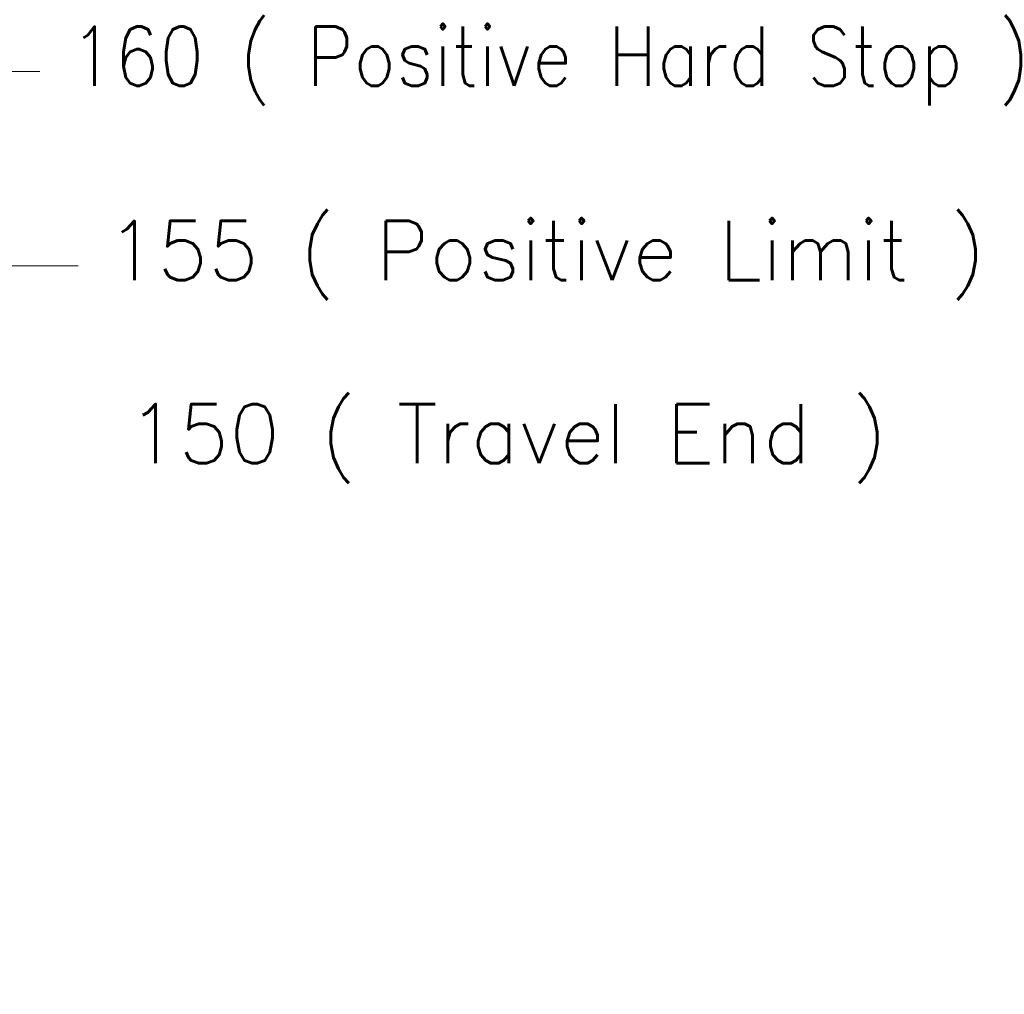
# Model space of a CAD drawing. Extents: x 0 to 1685, y -10 to 1188.
# Tile 8 of 24: x 1010 to 1149, y 500 to 639. Entities that reach past the tile are written whole.
import ezdxf

# ---------------------------------------------------------------- set-up
doc = ezdxf.new("R2010")
doc.units = 0
doc.header["$LTSCALE"] = 25.4
doc.layers.get('Defpoints').update_dxf_attribs({"linetype": 'CONTINUOUS'})
doc.layers.add('ATA-DIM', color=252, linetype='CONTINUOUS', lineweight=25)
doc.styles.get("Standard").update_dxf_attribs({"font": 'simplex.shx'})
doc.dimstyles.new('ata_A1', dxfattribs={"dimtxt": 4.2, "dimasz": 4.2, "dimexe": 2, "dimexo": 2, "dimgap": 2, "dimtad": 0, "dimtih": 1, "dimtoh": 1, "dimdec": 6, "dimdsep": 46, "dimtxsty": 'Standard', "dimcen": 0, "dimclrd": 252, "dimclre": 252, "dimclrt": 4, "dimadec": 6, "dimazin": 2, "dimtfac": 1, "dimtdec": 6, "dimtofl": 0, "dimtmove": 0, "dimatfit": 3, "dimfxl": 0, "dimtolj": 1, "dimtzin": 0, "dimlwd": 0, "dimlwe": 0, "dimarcsym": 0})

# ---------------------------------------------------------------- blocks, each defined once
blk = doc.blocks.new('*D15287')
at = {"layer": 'ATA-DIM', "color": 252, "lineweight": 0}
for p, q in [((844.09, 504.45), (844.09, 607.68)), ((999.09, 504.45), (999.09, 607.68)), ((852.49, 603.68), (990.69, 603.68)), ((999.09, 603.68), (1017.92, 603.68))]:
    blk.add_line(p, q, dxfattribs=at)
at = {"layer": 'ATA-DIM', "color": 252}
for points in [[(852.49, 605.08), (852.49, 602.28), (844.09, 603.68)], [(990.69, 602.28), (990.69, 605.08), (999.09, 603.68)]]:
    blk.add_solid(points, dxfattribs=at)
at = {"layer": 'Defpoints', "color": 0}
for p in [(999.09, 603.68), (844.09, 500.45), (999.09, 500.45)]:
    blk.add_point(p, dxfattribs=at)
at = {"layer": 'ATA-DIM', "color": 4, "insert": (1021.92, 610.06), "char_height": 8.4, "attachment_point": 1}
blk.add_mtext('\\A1;155 ( Positive Limit )', dxfattribs=at)
blk = doc.blocks.new('*D15288')
at = {"layer": 'ATA-DIM', "color": 252, "lineweight": 0}
for p, q in [((844.09, 504.45), (844.09, 581.72)), ((994.09, 504.45), (994.09, 581.72)), ((852.49, 577.72), (985.69, 577.72)), ((994.09, 577.72), (1003.64, 577.72))]:
    blk.add_line(p, q, dxfattribs=at)
at = {"layer": 'ATA-DIM', "color": 252}
for points in [[(852.49, 579.12), (852.49, 576.32), (844.09, 577.72)], [(985.69, 576.32), (985.69, 579.12), (994.09, 577.72)]]:
    blk.add_solid(points, dxfattribs=at)
at = {"layer": 'Defpoints', "color": 0}
for p in [(994.09, 577.72), (844.09, 500.45), (994.09, 500.45)]:
    blk.add_point(p, dxfattribs=at)
at = {"layer": 'ATA-DIM', "color": 4, "insert": (1007.64, 584.1), "char_height": 8.4, "attachment_point": 1}
blk.add_mtext('\\A1;   150 ( Travel End )', dxfattribs=at)
blk = doc.blocks.new('*D15286')
at = {"layer": 'ATA-DIM', "color": 252, "lineweight": 0}
for p, q in [((844.09, 504.45), (844.09, 635.21)), ((1004.09, 504.45), (1004.09, 635.21)), ((852.49, 631.21), (995.69, 631.21)), ((1004.09, 631.21), (1012.49, 631.21))]:
    blk.add_line(p, q, dxfattribs=at)
at = {"layer": 'ATA-DIM', "color": 252}
for points in [[(852.49, 632.61), (852.49, 629.81), (844.09, 631.21)], [(995.69, 629.81), (995.69, 632.61), (1004.09, 631.21)]]:
    blk.add_solid(points, dxfattribs=at)
at = {"layer": 'Defpoints', "color": 0}
for p in [(1004.09, 631.21), (844.09, 500.45), (1004.09, 500.45)]:
    blk.add_point(p, dxfattribs=at)
at = {"layer": 'ATA-DIM', "color": 4, "insert": (1016.49, 637.59), "char_height": 8.4, "attachment_point": 1}
blk.add_mtext('\\A1;160 ( Positive Hard Stop )', dxfattribs=at)

msp = doc.modelspace()

# ---------------------------------------------------------------- dimensions: what is measured, and where the dimension line sits
at = {"layer": 'ATA-DIM'}
for base, p2, text, override, picture, middle in [((1004.0876432, 631.2077817), (1004.0876432, 500.4509101), '<> ( Positive Hard Stop )', {"dimscale": 2, "dimtfac": 0.571429, "dimtdec": 2}, '*D15286', (1104.2256432, 631.2077817)), ((999.0876432, 603.6785038), (999.0876432, 500.4509101), '<> ( Positive Limit )', {"dimscale": 2, "dimtfac": 0.571429, "dimtdec": 2}, '*D15287', (1092.1873467, 603.6785038)), ((994.0876432, 577.7194997), (994.0876432, 500.4509101), '   <> ( Travel End )', {"dimscale": 2, "dimpost": '', "dimtol": 0, "dimlim": 0, "dimtp": 0, "dimtm": 0, "dimtfac": 0.571429, "dimtdec": 2, "dimtolj": 1, "dimtzin": 0}, '*D15288', (1079.5818613, 577.7194997))]:
    dim = msp.add_linear_dim(base=base, p1=(844.0876432, 500.4509101), p2=p2, angle=180, text=text, dimstyle='ata_A1', override=override, dxfattribs=at)
    dim.commit()
    dim.dimension.update_dxf_attribs({"geometry": picture, "text_midpoint": middle, "dimtype": 160})

doc.saveas('drawing.dxf')
